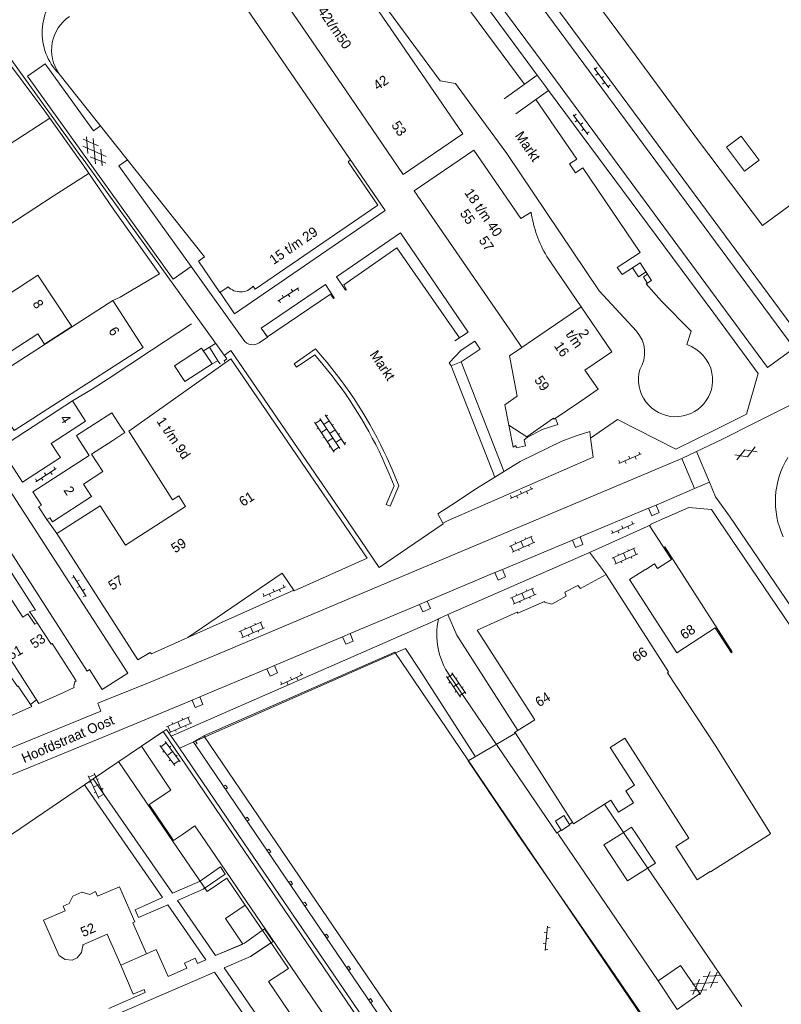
# Model space of a CAD drawing. Header units: metres. Extents: x 195864 to 198202, y 543264 to 544906.
# Tile 22 of 79: x 196587 to 196727, y 543469 to 543649. Entities that reach past the tile are written whole.
import ezdxf

# ---------------------------------------------------------------- set-up
doc = ezdxf.new("R2010")
doc.units = ezdxf.units.M
doc.header["$MEASUREMENT"] = 0
for name, color, linetype, lineweight in [('Level 11', 7, 'Continuous', 0), ('Level 12', 7, 'Continuous', 0), ('Level 26', 7, 'Continuous', 0), ('Level 28', 7, 'Continuous', 0), ('Level 29', 7, 'Continuous', 0), ('Level 32', 7, 'Continuous', 0), ('Level 34', 7, 'Continuous', 0), ('Level 41', 7, 'Continuous', 0), ('Level 55', 7, 'Continuous', 0)]:
    doc.layers.add(name, color=color, linetype=linetype, lineweight=lineweight)
doc.styles.add('Style-CHAR_FAST_FONT', font='CHAR_FAST_FONT.shx')

# ---------------------------------------------------------------- blocks, each defined once
blk = doc.blocks.new('GVTP6_1')
at = {"layer": 'Level 55', "color": 7, "linetype": 'Continuous', "lineweight": 0}
for p, q in [((0, -0.4), (2.6, 1.2)), ((0, 0.4), (2.6, -1.2)), ((1, -1.2), (5, 1.2)), ((1, 1.2), (5, -1.2)), ((3.4, 1.2), (6, -0.4)), ((3.4, -1.2), (6, 0.4))]:
    blk.add_line(p, q, dxfattribs=at)
blk = doc.blocks.new('OVTP6')
at = {"layer": 'Level 41', "color": 7, "linetype": 'Continuous', "lineweight": 0}
for p, q in [((0, 0), (4.5, 0)), ((0.25, 0), (0.25, 0.5)), ((1.25, 0), (1.25, -0.5)), ((2.25, 0), (2.25, 0.5)), ((4.25, 0), (4.25, 0.5)), ((3.25, 0), (3.25, -0.5))]:
    blk.add_line(p, q, dxfattribs=at)
blk = doc.blocks.new('OV2')
at = {"layer": 'Level 41', "color": 7, "linetype": 'Continuous', "lineweight": 0}
for p, q in [((0.3, -2.31), (0.3, 2.29)), ((0.3, 1.99), (1.5, 1.99)), ((1.5, -2.31), (1.5, 2.29)), ((0, 0.99), (0.3, 0.99)), ((1.8, 0.99), (1.5, 0.99)), ((0, -1.01), (0.3, -1.01)), ((0.3, -0.01), (1.5, -0.01)), ((1.8, -1.01), (1.5, -1.01)), ((0.3, -2.01), (1.5, -2.01))]:
    blk.add_line(p, q, dxfattribs=at)
blk = doc.blocks.new('GVTP6')
at = {"layer": 'Level 41', "color": 7, "linetype": 'Continuous', "lineweight": 0}
for p, q in [((0, -0.4), (2.6, 1.2)), ((0, 0.4), (2.6, -1.2)), ((1, -1.2), (5, 1.2)), ((1, 1.2), (5, -1.2)), ((3.4, 1.2), (6, -0.4)), ((3.4, -1.2), (6, 0.4))]:
    blk.add_line(p, q, dxfattribs=at)
blk = doc.blocks.new('GV2')
at = {"layer": 'Level 41', "color": 7, "linetype": 'Continuous', "lineweight": 0, "flags": 128}
for points in [[(1.2, -2), (0, 0), (1.2, 2)], [(0.2, -2), (1.4, 0), (0.2, 2)]]:
    blk.add_lwpolyline(points, dxfattribs=at)
blk = doc.blocks.new('OVTP4')
at = {"layer": 'Level 41', "color": 7, "linetype": 'Continuous', "lineweight": 0}
for p, q in [((0, 1.2), (6.6, 1.2)), ((0.3, 1.2), (0.3, 0)), ((1.3, 1.5), (1.3, 1.2)), ((1.3, 0), (1.3, -1.2)), ((2.3, 1.2), (2.3, 0)), ((3.3, 1.5), (3.3, 1.2)), ((4.3, 1.2), (4.3, 0)), ((5.3, 1.5), (5.3, 1.2)), ((5.3, 0), (5.3, -1.2)), ((6.3, 1.2), (6.3, 0)), ((0, 0), (6.6, 0)), ((0, -1.2), (6.6, -1.2)), ((0.3, -1.2), (0.3, -1.5)), ((2.3, -1.2), (2.3, -1.5)), ((3.3, 0), (3.3, -1.2)), ((4.3, -1.2), (4.3, -1.5)), ((6.3, -1.2), (6.3, -1.5))]:
    blk.add_line(p, q, dxfattribs=at)
blk = doc.blocks.new('OVTP6_1')
at = {"layer": 'Level 41', "color": 7, "linetype": 'Continuous', "lineweight": 0}
for p, q in [((0, 0), (4.5, 0)), ((0.25, 0), (0.25, 0.5)), ((1.25, 0), (1.25, -0.5)), ((2.25, 0), (2.25, 0.5)), ((3.25, 0), (3.25, -0.5)), ((4.25, 0), (4.25, 0.5))]:
    blk.add_line(p, q, dxfattribs=at)

msp = doc.modelspace()

# ---------------------------------------------------------------- linework, layer by layer
at = {"layer": 'Level 11', "color": 7, "linetype": 'Continuous', "lineweight": 13}
for p, q in [((196622.16, 543661.18), (196654.18, 543614.42)), ((196657.91, 543643.85), (196668.42, 543628.52)), ((196657.48, 543621.04), (196647.02, 543636.41)), ((196657.48, 543621.04), (196668.42, 543628.52)), ((196670.45, 543625.53), (196659.51, 543618.05)), ((196677.59, 543591.75), (196659.51, 543618.05)), ((196690.13, 543596.76), (196683.83, 543606)), ((196623.83, 543599.39), (196625.37, 543600.42)), ((196688.12, 543595.38), (196681.4, 543590.79)), ((196605.77, 543574.69), (196606.41, 543573.69)), ((196606.41, 543573.69), (196604.21, 543572.26)), ((196619.33, 543516.47), (196619.69, 543516.68)), ((196619.33, 543516.47), (196630.52, 543500)), ((196620.9, 543518.07), (196619.34, 543517.17)), ((196619.69, 543516.68), (196619.34, 543517.17)), ((196633.2, 543500), (196620.9, 543518.07)), ((196698.1, 543517.66), (196709.44, 543500)), ((196675.88, 543437.3), (196633.2, 543500)), ((196678.61, 543500), (196706.87, 543458.34)), ((196724.64, 543500), (196724.86, 543500.14))]:
    msp.add_line(p, q, dxfattribs=at)
at = {"layer": 'Level 11', "color": 7, "linetype": 'Continuous', "lineweight": 13, "flags": 128}
for points in [[(196657.91, 543643.85), (196645.55, 543661.86), (196634.69, 543654.43), (196647.02, 543636.41)], [(196594.35, 543639.56), (196621.06, 543605.93), (196619.92, 543605.13), (196623.83, 543599.4), (196623.89, 543599.42), (196626.56, 543595.47), (196654.18, 543614.42)], [(196722.77, 543623.66), (196720.08, 543621.67), (196716.8, 543626.04), (196719.49, 543628.05), (196722.77, 543623.66)], [(196670.45, 543625.53), (196679.07, 543612.96), (196680.95, 543614.11)], [(196647.83, 543623.7), (196647.37, 543623.38), (196652.83, 543615.4)], [(196629.98, 543600.53), (196630.35, 543599.99), (196652.83, 543615.4)], [(196596.7, 543593.16), (196591.7, 543589.91), (196590.47, 543591.81), (196576.98, 543583.05), (196574.34, 543587.11), (196572.98, 543587.33), (196572.11, 543588.68), (196572.59, 543589.85), (196572.11, 543590.59), (196590.47, 543602.57), (196596.7, 543593.16)], [(196609.8, 543589.31), (196604.24, 543597.92), (196583.53, 543584.57), (196583.5, 543584.62), (196577.96, 543581.06), (196581.17, 543576.11), (196583.73, 543577.77), (196586.12, 543574.08), (196609.8, 543589.31)], [(196676.84, 543575.05), (196680.13, 543572.95), (196685.05, 543576.32), (196685.17, 543576.16), (196690.04, 543579.49), (196693.21, 543581.67), (196690.82, 543585.16), (196695.76, 543588.53), (196690.13, 543596.76), (196688.12, 543595.38)], [(196676.97, 543587.75), (196679.26, 543589.33), (196677.59, 543591.75)], [(196681.4, 543590.79), (196679.24, 543589.31), (196676.97, 543587.75)], [(196625.86, 543587.23), (196650.88, 543550.66), (196637.5, 543544.66), (196635.26, 543547.91), (196618.01, 543536.1), (196611.33, 543533.11), (196611.07, 543533.38), (196608.81, 543531.99), (196593.95, 543555.19), (196601.9, 543560.29), (196606.54, 543553.06), (196617.58, 543560.13), (196616.31, 543562.1), (196615.19, 543561.38), (196607.15, 543573.94), (196625.86, 543587.23)], [(196676.97, 543587.75), (196678.39, 543580.36), (196676.12, 543578.81), (196676.84, 543575.05), (196677.62, 543571), (196678.16, 543571.36), (196678.24, 543570.92), (196679.89, 543571.25), (196679.66, 543572.39), (196680.24, 543572.79), (196682.94, 543574.27), (196685.87, 543575.19), (196685.39, 543576.31)], [(196599.23, 543575.8), (196596.85, 543579.5), (196583.79, 543571.05), (196585.65, 543568.16), (196585.47, 543568.05), (196587.69, 543564.61), (196594.61, 543569.1), (196594.2, 543569.74), (196592.92, 543571.7), (196599.23, 543575.8)], [(196605.77, 543574.69), (196605.72, 543574.77), (196604.07, 543577.34), (196597.56, 543573.14), (196598.12, 543572.27), (196599.89, 543569.52), (196589.56, 543562.86), (196591.15, 543560.4), (196590.62, 543560.06), (196592.13, 543557.73), (196592.65, 543558.07), (196593.14, 543557.31), (196600.33, 543562), (196598.86, 543564.24), (196602.42, 543566.57), (196600.34, 543569.74), (196604.21, 543572.26)], [(196717.84, 543533.51), (196717.63, 543533.37), (196714.71, 543537.9), (196707.64, 543533.27), (196698.99, 543546.76), (196701.95, 543548.66), (196701.99, 543548.59), (196703.57, 543549.61), (196704.11, 543548.77), (196706.66, 543550.41), (196705.26, 543552.59), (196705.47, 543552.73), (196717.84, 543533.51)], [(196698.1, 543517.66), (196695.42, 543515.94), (196699.88, 543509), (196698.3, 543507.99), (196699.72, 543505.78), (196696.99, 543504.05), (196695.58, 543506.28), (196688.72, 543501.91), (196678.05, 543518.54), (196677.98, 543518.5), (196677.87, 543518.67), (196681.62, 543521.01), (196671.03, 543537.47), (196678.39, 543540.75), (196678.48, 543540.55), (196683.38, 543542.72), (196683.42, 543542.62), (196684.72, 543542.24), (196687.37, 543543.67), (196687.14, 543544.42), (196689.5, 543545.68), (196689.99, 543545.09), (196694.69, 543547.65), (196694.77, 543547.58), (196694.75, 543547.57), (196706.15, 543529.8), (196705.93, 543529.66), (196714.67, 543516.34), (196724.86, 543500.14)], [(196620.9, 543518.07), (196655.92, 543533.44), (196678.61, 543500)], [(196619.34, 543517.17), (196618.98, 543516.97), (196619.33, 543516.47)], [(196624.89, 543509.05), (196625.25, 543508.51), (196624.9, 543508.28), (196624.54, 543508.82), (196624.89, 543509.05)], [(196628.88, 543503.15), (196629.24, 543502.65), (196628.89, 543502.43), (196628.53, 543502.93), (196628.88, 543503.15)], [(196686.46, 543500.79), (196685.39, 543502.42), (196686.94, 543503.45), (196687.99, 543501.84)], [(196687.99, 543501.84), (196688.05, 543501.74), (196686.51, 543500.71), (196686.46, 543500.79)], [(196630.52, 543500), (196673.98, 543435.99), (196675.88, 543437.3)], [(196709.44, 543500), (196709.89, 543499.3), (196707.49, 543497.76), (196711.4, 543491.66), (196713.8, 543493.2), (196713.86, 543493.11), (196724.64, 543500)], [(196632.87, 543497.29), (196633.23, 543496.78), (196632.87, 543496.57), (196632.51, 543497.08), (196632.87, 543497.29)], [(196636.86, 543491.43), (196637.21, 543490.91), (196636.86, 543490.69), (196636.5, 543491.21), (196636.86, 543491.43)], [(196610.38, 543478.1), (196607.88, 543483.75), (196608.29, 543483.93), (196605.44, 543490.38), (196601.44, 543488.68), (196601.08, 543489.52), (196600.01, 543488.97), (196598.56, 543489.41), (196596.88, 543488.68), (196596.22, 543487.32), (196595.11, 543486.84), (196595.48, 543486), (196591.52, 543484.28), (196594.39, 543477.72), (196594.48, 543477.74), (196595.47, 543477.07), (196596.76, 543476.94), (196597.72, 543477.34), (196598.5, 543478.31), (196598.72, 543479.55), (196598.79, 543479.57), (196598.72, 543479.73), (196603.2, 543481.7), (196605.69, 543476.03), (196610.38, 543478.1)], [(196639.45, 543487.59), (196639.81, 543487.07), (196639.46, 543486.84), (196639.1, 543487.37), (196639.45, 543487.59)], [(196643.44, 543481.72), (196643.81, 543481.18), (196643.47, 543480.96), (196643.1, 543481.5), (196643.44, 543481.72)], [(196647.84, 543475.28), (196647.5, 543475.04), (196647.13, 543475.58), (196647.47, 543475.82), (196647.84, 543475.28)], [(196651.83, 543469.35), (196651.5, 543469.11), (196651.15, 543469.65), (196651.49, 543469.89), (196651.83, 543469.35)]]:
    msp.add_lwpolyline(points, dxfattribs=at)
at = {"layer": 'Level 11', "color": 7, "linetype": 'Continuous', "lineweight": 13}
for centre, radius, start, end in [((196600.5, 543643.83), 7.49, 124.186, 214.8205), ((196703.05, 543617.39), 22.34, 188.4444, 210.6382)]:
    msp.add_arc(centre, radius, start, end, dxfattribs=at)
at = {"layer": 'Level 11', "color": 7, "linetype": 'Continuous', "lineweight": 13, "extrusion": (0, 0, -1)}
msp.add_arc((-196627.62, 543602.7), 3.2, 222.6421, 314.6692, dxfattribs=at)
at = {"layer": 'Level 12', "color": 7, "linetype": 'Continuous', "lineweight": 13, "flags": 128}
msp.add_lwpolyline([(196622.42, 543586.29), (196620.52, 543589.21), (196615.52, 543585.97), (196617.41, 543583.04), (196622.42, 543586.29)], dxfattribs=at)
at = {"layer": 'Level 26', "color": 7, "linetype": 'Continuous', "lineweight": 0, "flags": 128}
msp.add_lwpolyline([(196682.68, 543666.46), (196688.73, 543658.29), (196700, 543643.02), (196711.65, 543627.22), (196723.35, 543611.67), (196731.2, 543617.42), (196748.08, 543594.52)], dxfattribs=at)
at = {"layer": 'Level 28', "color": 7, "linetype": 'Continuous', "lineweight": 0}
msp.add_line((196623.06, 543590.05), (196620.88, 543588.67), dxfattribs=at)
at = {"layer": 'Level 28', "color": 7, "linetype": 'Continuous', "lineweight": 0, "flags": 128}
for points in [[(196570.91, 543660.19), (196579.59, 543648.88), (196591.77, 543632.65), (196598.86, 543622.7), (196604.31, 543614.75), (196612.77, 543602.79), (196605.58, 543598.56), (196604.24, 543597.92)], [(196572.96, 543618.64), (196579.73, 543623.09), (196583.46, 543625.43), (196588.15, 543628.41), (196592.66, 543631.4)], [(196579.2, 543608.89), (196580.53, 543609.81), (196580.93, 543609.16), (196586.57, 543612.64), (196593.31, 543617.07), (196599.91, 543621.26)], [(196596.85, 543579.5), (196600.64, 543581.78), (196603.35, 543583.57), (196611.32, 543588.79), (196618.64, 543593.64)]]:
    msp.add_lwpolyline(points, dxfattribs=at)
at = {"layer": 'Level 29', "color": 7, "linetype": 'Continuous', "lineweight": 0}
for p, q in [((196647.86, 543689.24), (196683.69, 543640.7)), ((196578.17, 543652.37), (196598.45, 543624.28)), ((196675.99, 543634.92), (196682.07, 543639.28)), ((196678.13, 543632.14), (196684.11, 543636.46)), ((196598.48, 543624.27), (196625.12, 543587.2)), ((196618.57, 543604.17), (196628.24, 543590.66)), ((196623.5, 543586.84), (196623.92, 543586.34)), ((196711.3, 543570.2), (196715.92, 543572.44)), ((196711.3, 543570.2), (196708.56, 543568.93)), ((196710.91, 543563.42), (196708.56, 543568.93)), ((196713.67, 543564.62), (196711.3, 543570.2)), ((196703.86, 543560.39), (196710.91, 543563.42)), ((196710.91, 543563.42), (196713.67, 543564.62)), ((196689.91, 543554.56), (196702.48, 543559.83)), ((196702.48, 543559.83), (196703.86, 543560.39)), ((196717.34, 543558.36), (196756.86, 543500)), ((196593.95, 543555.19), (196592.13, 543557.73)), ((196702.62, 543556.7), (196702.61, 543556.7)), ((196702.62, 543556.7), (196706.66, 543550.41)), ((196754.33, 543500), (196715.35, 543557.6)), ((196688.53, 543553.95), (196689.91, 543554.56)), ((196675.69, 543548.57), (196688.53, 543553.95)), ((196691.63, 543551.77), (196694.77, 543547.58)), ((196661.87, 543542.76), (196674.3, 543548.03)), ((196674.3, 543548.03), (196675.69, 543548.57)), ((196637.43, 543544.77), (196618.01, 543536.1)), ((196647.75, 543536.83), (196660.5, 543542.18)), ((196660.5, 543542.18), (196661.87, 543542.76)), ((196663.93, 543539.52), (196665.68, 543540.32)), ((196646.36, 543536.24), (196647.75, 543536.83)), ((196714.71, 543537.9), (196717.77, 543533.31)), ((196633.88, 543530.95), (196646.36, 543536.24)), ((196632.49, 543530.39), (196633.88, 543530.95)), ((196620.2, 543525.2), (196632.49, 543530.39)), ((196618.8, 543524.61), (196620.2, 543525.2)), ((196609.47, 543516.18), (196613.48, 543518.88)), ((196626.32, 543500), (196613.48, 543518.88)), ((196600.65, 543510.21), (196609.47, 543516.18)), ((196614.39, 543500), (196605.3, 543513.35)), ((196599.03, 543509.11), (196600.65, 543510.21)), ((196607.7, 543500), (196600.65, 543510.21)), ((196585.62, 543500), (196599.03, 543509.11)), ((196605.34, 543500), (196599.03, 543509.11)), ((196698.14, 543500), (196694.39, 543505.52)), ((196688.53, 543502.21), (196687.99, 543501.84)), ((196686.46, 543500.79), (196685.78, 543500.32)), ((196685.99, 543500), (196685.78, 543500.32)), ((196670.63, 543434.79), (196626.32, 543500)), ((196704.26, 543473.14), (196685.99, 543500)), ((196719.6, 543468.44), (196698.14, 543500))]:
    msp.add_line(p, q, dxfattribs=at)
at = {"layer": 'Level 29', "color": 7, "linetype": 'Continuous', "lineweight": 0, "flags": 128}
for points in [[(196679.69, 543637.65), (196663.17, 543659.98), (196643.4, 543686.65), (196639.31, 543683.61), (196641.05, 543684.91)], [(196682.07, 543639.28), (196647.07, 543686.75), (196646.14, 543688.02)], [(196641.03, 543673.15), (196650.26, 543660.58), (196649.78, 543657.89), (196664.27, 543638.2), (196667.05, 543637.72), (196670.4, 543633.21)], [(196682.68, 543666.46), (196677.48, 543662.66), (196730.99, 543590.22), (196739.42, 543586.63), (196747.17, 543590.43), (196747.74, 543592.82), (196753.71, 543595.55)], [(196675.14, 543662.31), (196729.16, 543589.2), (196724.31, 543585.64), (196683.69, 543640.7)], [(196524.14, 543660.08), (196528.11, 543651.77), (196539.58, 543634.07), (196556.02, 543608.42), (196575.69, 543577.94), (196606.98, 543529.54), (196602.29, 543526.55), (196599.95, 543530.26), (196599.53, 543529.95), (196582.15, 543556.92), (196562.55, 543587.2), (196543.92, 543616.1), (196524.24, 543646.69)], [(196618.57, 543604.14), (196615.32, 543601.85), (196588.61, 543639.05), (196591.81, 543641.37), (196600.67, 543629.03), (196601.96, 543629.98)], [(196682.07, 543639.28), (196683.5, 543637.28), (196684.11, 543636.46)], [(196714.96, 543574.3), (196720.43, 543577.06), (196722.57, 543584.54), (196714.45, 543595.59), (196684.11, 543636.46)], [(196529.56, 543635.02), (196534.34, 543627.58), (196536.47, 543624.04), (196544.19, 543612.15), (196547.43, 543607.44), (196550.57, 543602.34), (196554.54, 543596.03), (196558.26, 543590.36), (196561.29, 543585.67), (196568.61, 543574.48), (196572.4, 543568.54), (196580.04, 543556.88), (196583.13, 543551.92), (196585.91, 543547.62), (196590.06, 543541.11), (196588.93, 543540.88), (196590.38, 543538.83)], [(196690.45, 543622.26), (196689.05, 543621.33), (196687.96, 543623), (196689.3, 543623.88), (196681.83, 543634.81)], [(196670.4, 543633.21), (196676.51, 543624.89), (196693.45, 543599.71), (196700.24, 543592.29)], [(196618.58, 543604.16), (196605.31, 543622.61), (196606.91, 543623.76)], [(196690.45, 543622.26), (196700.91, 543606.72), (196696.75, 543603.99), (196697.62, 543602.71), (196700.93, 543604.84), (196703.04, 543601.61), (196702.04, 543601.01), (196704.83, 543597.81), (196710.28, 543592.33), (196709.52, 543589.85)], [(196666.98, 543590.51), (196669.4, 543592.14), (196656.98, 543610.32), (196645.28, 543602.27), (196646.91, 543599.83), (196647.11, 543599.91), (196646.6, 543600.78), (196656.33, 543607.6), (196667.78, 543591.07)], [(196699.56, 543603.94), (196700.66, 543602.27), (196702.02, 543603.16), (196702.29, 543602.75), (196701.55, 543602.26), (196702.24, 543601.09)], [(196644.85, 543598.41), (196643.21, 543600.87), (196631.46, 543592.88), (196632.61, 543591.24), (196644.12, 543599.11), (196644.71, 543598.28), (196644.85, 543598.41)], [(196631.08, 543590.17), (196632.57, 543591.2), (196632, 543592.04)], [(196621.98, 543589.36), (196623.5, 543586.84), (196622.42, 543586.29)], [(196624.66, 543587.85), (196625.86, 543588.76), (196647.38, 543557.31)], [(196642.63, 543587.61), (196641.4, 543589.04), (196637.48, 543586.34), (196637.93, 543585.67), (196641.27, 543587.96), (196642.74, 543586.21)], [(196668.1, 543586.67), (196671.58, 543589), (196670.61, 543590.44), (196668.12, 543588.84), (196665.93, 543586.52), (196666.29, 543585.95)], [(196625.12, 543587.2), (196624.62, 543586.86), (196624.85, 543586.52)], [(196674.29, 543565.53), (196666.29, 543585.97), (196668.1, 543586.69), (196675.96, 543566.61)], [(196739.14, 543584.1), (196722.23, 543575.64), (196715.92, 543572.44)], [(196714.96, 543574.3), (196707.5, 543570.65), (196696.79, 543576.08), (196691.85, 543572.69)], [(196691.85, 543572.69), (196692.32, 543569.22), (196665.75, 543557.57), (196664.73, 543557.1)], [(196691.85, 543572.69), (196691.71, 543573.91), (196689.2, 543573.12), (196686.59, 543572.11), (196678.91, 543568.39), (196670.91, 543563.43), (196666.2, 543560.34)], [(196708.56, 543568.93), (196657.24, 543547.33), (196623.46, 543533.07), (196611.07, 543527.94), (196601.46, 543524.04), (196602, 543522.62), (196577.64, 543512.61), (196552.14, 543502.1), (196547.42, 543500)], [(196654.19, 543567.81), (196654.92, 543566.14), (196655.81, 543563.94), (196654.34, 543560.5), (196655.07, 543560.19), (196656.67, 543563.94), (196655.48, 543566.95), (196654.54, 543569)], [(196717.34, 543558.36), (196714.76, 543561.93), (196713.67, 543564.62)], [(196664.73, 543557.1), (196663.81, 543558.77), (196666.2, 543560.34)], [(196665.68, 543540.32), (196692.05, 543551.88), (196702.9, 543556.79), (196702.88, 543556.89), (196709.88, 543559.95), (196714.02, 543559.62), (196715.35, 543557.6)], [(196702.48, 543559.83), (196703.06, 543558.43), (196704.42, 543559.04), (196703.86, 543560.39)], [(196664.73, 543557.1), (196664.81, 543556.99), (196653.08, 543548.95), (196647.38, 543557.31)], [(196688.53, 543553.95), (196689.09, 543552.59), (196690.45, 543553.19), (196689.91, 543554.56)], [(196674.3, 543548.03), (196674.9, 543546.65), (196676.24, 543547.21), (196675.69, 543548.57)], [(196660.5, 543542.18), (196661.11, 543540.81), (196662.47, 543541.41), (196661.87, 543542.76)], [(196678.52, 543519.08), (196667.31, 543536.52), (196665.68, 543540.32)], [(196646.36, 543536.24), (196646.95, 543534.86), (196648.32, 543535.45), (196647.75, 543536.83)], [(196632.49, 543530.39), (196633.06, 543529), (196634.45, 543529.6), (196633.88, 543530.95)], [(196685.78, 543500.32), (196685.66, 543500.23), (196665.95, 543529.14)], [(196559.14, 543500), (196566.15, 543502.93), (196605.4, 543519.08), (196618.8, 543524.61)], [(196618.8, 543524.61), (196619.35, 543523.27), (196620.73, 543523.81), (196620.2, 543525.2)], [(196610.38, 543478.09), (196612.19, 543478.86), (196614.35, 543473.94), (196617.79, 543475.45), (196617.37, 543476.4), (196619.32, 543477.31), (196619.75, 543476.3), (196621.26, 543476.97), (196614.3, 543487.05), (196608.96, 543484.73), (196608.33, 543486.18), (196613.34, 543488.43), (196605.34, 543500)], [(196620.22, 543491.43), (196620.15, 543491.38), (196615.16, 543489.19), (196607.7, 543500)], [(196628.49, 543487.01), (196625.14, 543491.99), (196621.54, 543489.49), (196614.39, 543500)], [(196628.07, 543479.86), (196623.07, 543477.76), (196616.1, 543487.87), (196620.82, 543489.93), (196621.11, 543490.13)], [(196628.07, 543479.86), (196624.88, 543484.55), (196628.49, 543487.01)], [(196648.32, 543450.07), (196632.78, 543472.99), (196636.44, 543475.39), (196633.06, 543480.36), (196628.49, 543487.01)], [(196644.03, 543447.32), (196624.64, 543475.5), (196629.48, 543477.57), (196633.23, 543480.11)], [(196603.5, 543468.03), (196610.19, 543470.97), (196609.95, 543471.56), (196607.96, 543470.7), (196605.69, 543476.03)], [(196704.26, 543473.14), (196708.36, 543475.94), (196711.89, 543470.78), (196707.73, 543467.89), (196704.26, 543473.14)], [(196621.09, 543437.41), (196642.25, 543446.53), (196622.85, 543474.7), (196604.14, 543466.68)]]:
    msp.add_lwpolyline(points, dxfattribs=at)
at = {"layer": 'Level 29', "color": 7, "linetype": 'Continuous', "lineweight": 0}
for centre, radius, start, end in [((196602.03, 543647.04), 10.76, 129.9089, 224.1598), ((196629.91, 543591.86), 2.05, 215.6209, 304.6355), ((196707.27, 543583.25), 6.97, 11.1222, 71.1616), ((196582.7, 543536.14), 79, 24.5758, 40.6522), ((196707.48, 543583.47), 6.86, 164.9162, 268.5047), ((196707.47, 543583.36), 6.75, 268.5664, 10.5768), ((196741.07, 543561.06), 15.33, 148.3613, 204.9298), ((196677.22, 543536.72), 13.58, 168.13, 213.9093)]:
    msp.add_arc(centre, radius, start, end, dxfattribs=at)
at = {"layer": 'Level 29', "color": 7, "linetype": 'Continuous', "lineweight": 0, "extrusion": (0, 0, -1)}
for centre, radius, start, end in [((-196696.01, 543588.37), 5.77, 137.2675, 212.7213), ((-196583.32, 543536.47), 77.49, 140.0697, 156.1443)]:
    msp.add_arc(centre, radius, start, end, dxfattribs=at)
at = {"layer": 'Level 55', "color": 7, "linetype": 'Continuous', "lineweight": 0}
for p, q in [((196589.13, 543523.83), (196590.21, 543524.65)), ((196669.42, 543513.48), (196678.05, 543518.54)), ((196614.93, 543517.99), (196616.45, 543515.81)), ((196627.22, 543500), (196616.45, 543515.81)), ((196669.42, 543513.48), (196678.49, 543500)), ((196607.7, 543500), (196600.65, 543510.21)), ((196657.8, 543445.08), (196620.34, 543500)), ((196670.69, 543436.22), (196627.22, 543500))]:
    msp.add_line(p, q, dxfattribs=at)
at = {"layer": 'Level 55', "color": 7, "linetype": 'Continuous', "lineweight": 13}
msp.add_line((196703.75, 543494.74), (196700.25, 543500), dxfattribs=at)
at = {"layer": 'Level 55', "color": 7, "linetype": 'Continuous', "lineweight": 13, "flags": 128}
for points in [[(196589.4, 543523.44), (196586.84, 543527.17), (196586.74, 543527.1), (196584.44, 543530.47), (196584.92, 543530.82), (196581.27, 543536.13), (196582.1, 543536.74), (196578.32, 543542.57), (196571.45, 543537.85), (196577.97, 543528.39), (196575.48, 543526.74), (196577.38, 543523.96), (196577.28, 543523.89), (196578.42, 543522.26), (196578.52, 543522.32), (196580.47, 543519.47), (196589.4, 543523.44)], [(196597.52, 543528.14), (196597.29, 543527.99), (196597.06, 543527.16), (196597.17, 543526.91), (196594.36, 543525.66), (196590.63, 543523.99), (196583.48, 543535.08), (196585.04, 543535.96), (196581.9, 543540.76), (196583.72, 543541.94), (196585.56, 543543.13), (196587.71, 543539.85)], [(196587.71, 543539.85), (196588.67, 543540.48), (196589.94, 543538.54)], [(196589.94, 543538.54), (196590.38, 543538.83), (196592.92, 543534.89), (196593.09, 543535), (196597.52, 543528.14)], [(196700.25, 543500), (196699.37, 543501.33), (196697.31, 543500)], [(196697.31, 543500), (196694.3, 543498.06), (196698.64, 543491.5), (196703.75, 543494.74)]]:
    msp.add_lwpolyline(points, dxfattribs=at)
at = {"layer": 'Level 55', "color": 7, "linetype": 'Continuous', "lineweight": 0, "flags": 128}
for points in [[(196614.93, 543517.99), (196662.56, 543538.89), (196665.68, 543540.32)], [(196616.45, 543515.81), (196657.91, 543534.07), (196660.51, 543530.1), (196670.72, 543514.24)], [(196609.47, 543516.18), (196614.08, 543519.22), (196614.93, 543517.99)], [(196614.62, 543500), (196610.91, 543505.48), (196614.84, 543508.13), (196609.47, 543516.18)], [(196620.34, 543500), (196619.29, 543501.54), (196617, 543500)], [(196654.86, 543431.59), (196624.64, 543475.5), (196629.48, 543477.57), (196633.62, 543480.37), (196632.07, 543482.66), (196628.35, 543480.06), (196623.07, 543477.76), (196616.1, 543487.87), (196620.82, 543489.93), (196624.86, 543492.71), (196623.95, 543494.04), (196620.15, 543491.38), (196615.16, 543489.19), (196607.7, 543500)], [(196617, 543500), (196615.37, 543498.9), (196614.62, 543500)], [(196678.49, 543500), (196693.95, 543477.57), (196712.89, 543449.99), (196714.33, 543451.11)]]:
    msp.add_lwpolyline(points, dxfattribs=at)

# ---------------------------------------------------------------- block references
at = {"layer": 'Level 41', "color": 7, "linetype": 'Continuous', "lineweight": 0}
for name, p, xscale, yscale, zscale, rotation in [('OVTP6', (196692.48, 543640.54), 0.9999995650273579, 0.9999995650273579, 0.9999995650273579, 306.70341119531), ('OVTP6', (196688.67, 543632), 0.9999995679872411, 0.9999995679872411, 0.9999995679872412, 306.8126413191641), ('GVTP6', (196599.09, 543627.73), 1.000001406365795, 1.000001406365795, 1.000001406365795, 305.7139694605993), ('OVTP6', (196638.28, 543600.25), 0.9999997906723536, 0.9999997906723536, 0.9999997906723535, 213.1021404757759), ('OVTP4', (196645.85, 543570.79), 1.000000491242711, 1.000000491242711, 1.000000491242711, 123.639156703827), ('GV2', (196720.11, 543570.56), 0.999998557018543, 0.999998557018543, 0.999998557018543, 291.5922818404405), ('OVTP6', (196697, 543568.02), 1.000002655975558, 1.000002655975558, 1.000002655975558, 22.91250917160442), ('OVTP6', (196590.09, 543564.68), 1.000000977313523, 1.000000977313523, 1.000000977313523, 32.99069277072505), ('OVTP6', (196677.13, 543561.62), 0.9999993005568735, 0.9999993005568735, 0.9999993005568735, 23.52720373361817), ('OVTP6', (196695.71, 543555.2), 1.000002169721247, 1.000002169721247, 1.000002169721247, 23.94450130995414), ('OV2', (196678.94, 543554.05), 1.000000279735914, 1.000000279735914, 1.000000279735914, 294.0753997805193), ('OV2', (196697.78, 543551.87), 1.000000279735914, 1.000000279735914, 1.000000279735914, 294.0753997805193), ('OVTP6', (196599.33, 543543.62), 1.000000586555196, 1.000000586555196, 1.000000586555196, 121.3981738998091), ('OVTP6', (196631.78, 543543.61), 1.000001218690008, 1.000001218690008, 1.000001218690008, 23.90424571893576), ('OV2', (196679.15, 543544.53), 1.000003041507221, 1.000003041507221, 1.000003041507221, 293.8385528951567), ('OV2', (196630.05, 543536.7), 1.000000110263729, 1.000000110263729, 1.000000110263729, 113.6293624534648), ('OV2', (196666.43, 543526.91), 1.000000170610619, 1.000000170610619, 1.000000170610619, 33.99627395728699), ('OV2', (196616.05, 543520.9), 0.9999997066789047, 0.9999997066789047, 0.9999997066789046, 293.4140451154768), ('OV2', (196613.98, 543514.3), 1.000001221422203, 1.000001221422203, 1.000001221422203, 36.00862063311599), ('OV2', (196600.39, 543508.54), 0.9999997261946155, 0.9999997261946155, 0.9999997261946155, 25.05847861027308), ('OVTP6', (196683.93, 543483.18), 1.00000212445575, 1.00000212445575, 1.00000212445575, 264.6216039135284)]:
    msp.add_blockref(name, p, dxfattribs=dict(at, xscale=xscale, yscale=yscale, zscale=zscale, rotation=rotation))
at = {"layer": 'Level 41', "color": 7, "linetype": 'Continuous', "lineweight": 0, "rotation": 25.07365759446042}
msp.add_blockref('OVTP6_1', (196635, 543527.42), dxfattribs=at)
at = {"layer": 'Level 55', "color": 7, "linetype": 'Continuous', "lineweight": 0, "xscale": 0.9999988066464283, "yscale": 0.9999988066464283, "zscale": 0.9999988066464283, "rotation": 215.2282350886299}
msp.add_blockref('GVTP6_1', (196715.28, 543474.42), dxfattribs=at)

# ---------------------------------------------------------------- texts
at = {"layer": 'Level 32', "color": 7, "linetype": 'Continuous', "lineweight": 13, "style": 'Style-CHAR_FAST_FONT'}
for s, rotation, p in [('42t/m50', 304.4052, (196641.73, 543651.04)), ('42', 34.3256, (196652.77, 543636.4)), ('53', 304.1987, (196655.24, 543630.09)), ('18 t/m 40', 304.4525, (196668.62, 543617.7)), ('55', 304.2783, (196667.8, 543613.91)), ('15 t/m 29', 34.4052, (196633.72, 543604.43)), ('57', 304.2783, (196671.25, 543608.97)), ('8', 303.4994, (196589.43, 543597.34)), ('6', 302.8316, (196603.36, 543592.37)), ('t/m', 304.4052, (196687.2, 543591.74)), ('2', 304.4052, (196689.51, 543591.91)), ('16', 304.4052, (196685.06, 543589.6)), ('59', 304.4052, (196681.44, 543583.34)), ('4', 302.7524, (196594.46, 543576.28)), ('1 t/m 9d', 304.4052, (196612.16, 543575.79)), ('2', 303.2929, (196595.11, 543563.12)), ('61', 32.625, (196628.11, 543560.06)), ('59', 32.625, (196615.65, 543551.52)), ('57', 32.625, (196604.12, 543544.68)), ('68', 33.1656, (196709.02, 543535.67)), ('66', 32.6732, (196700.21, 543531.55)), ('64', 31.9568, (196682.41, 543523.29)), ('52', 23.6949, (196598.8, 543481.13))]:
    msp.add_text(s, height=1.8, rotation=rotation, dxfattribs=at).set_placement(p)
at = {"layer": 'Level 34', "color": 7, "linetype": 'Continuous', "lineweight": 13, "style": 'Style-CHAR_FAST_FONT'}
for s, rotation, p in [('Markt', 304.3256, (196677.9, 543628.18)), ('Markt', 304.3256, (196651.26, 543588.01)), ('Hoofdstraat Oost', 23.5146, (196587.97, 543513.05))]:
    msp.add_text(s, height=1.8, rotation=rotation, dxfattribs=at).set_placement(p)
at = {"layer": 'Level 55', "color": 7, "linetype": 'Continuous', "lineweight": 13, "style": 'Style-CHAR_FAST_FONT'}
for s, rotation, p in [('53', 33.1656, (196589.83, 543533.99)), ('51', 29.4108, (196585.56, 543531.95))]:
    msp.add_text(s, height=1.8, rotation=rotation, dxfattribs=at).set_placement(p)

doc.saveas('drawing.dxf')
